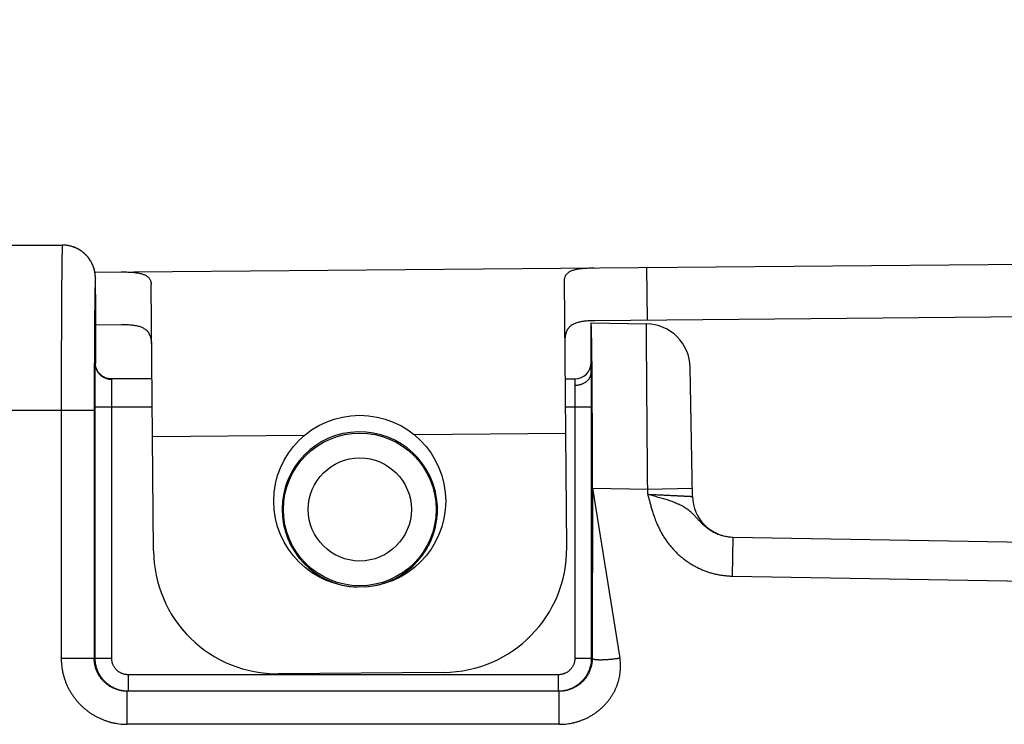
# Model space of a CAD drawing. Header units: inches. Extents: x 0 to 34, y 0 to 22.
# Tile 14 of 46: x 16.62 to 17.811, y 13.248 to 14.101. Entities that reach past the tile are written whole.
import ezdxf

# ---------------------------------------------------------------- set-up
doc = ezdxf.new("R2010")
doc.units = ezdxf.units.IN
doc.header["$LTSCALE"] = 1.87
doc.header["$MEASUREMENT"] = 0
doc.layers.get('0').update_dxf_attribs({"linetype": 'CONTINUOUS'})
doc.layers.add('DIMENSIONS', color=7, linetype='CONTINUOUS')
doc.styles.get("Standard").update_dxf_attribs({"font": 'txt', "width": 0.8})
doc.dimstyles.new('DIMSTYLE_1', dxfattribs={"dimtxt": 0.125, "dimasz": 0.1875, "dimexe": 0.18, "dimexo": 0.0625, "dimgap": 0.09, "dimtad": 0, "dimtih": 1, "dimtoh": 1, "dimdec": 3, "dimlfac": 0.5, "dimzin": 4, "dimdsep": 46, "dimtxsty": 'STANDARD', "dimblk": '_FILLED', "dimblk1": '_FILLED', "dimblk2": '_FILLED', "dimcen": 0.09, "dimadec": 0, "dimazin": 0, "dimtp": 0.01, "dimtm": 0.01, "dimtfac": 1, "dimtdec": 3, "dimtofl": 0, "dimtmove": 0, "dimatfit": 3, "dimldrblk": '_FILLED', "dimfxl": 1, "dimtolj": 1, "dimtzin": 4, "dimarcsym": 0})

# ---------------------------------------------------------------- blocks, each defined once
blk = doc.blocks.new('_FILLED')
at = {"color": 0, "linetype": 'BYBLOCK'}
blk.add_solid([(0, 0), (-1, 0.1667), (-1, -0.1667)], dxfattribs=at)
blk = doc.blocks.new('*D10')
at = {"layer": 'DIMENSIONS', "color": 2, "linetype": 'CONTINUOUS'}
for p, q in [((15.1691, 13.6009), (15.1691, 14.9983)), ((18.9605, 13.8777), (18.9605, 14.9983)), ((15.1691, 14.8733), (16.4522, 14.8733)), ((18.9605, 14.8733), (17.9022, 14.8733))]:
    blk.add_line(p, q, dxfattribs=at)
at = {"layer": 'DIMENSIONS', "color": 2, "linetype": 'CONTINUOUS', "xscale": 0.1875, "yscale": 0.1875, "zscale": 0.1875, "rotation": 180}
blk.add_blockref('_FILLED', (15.1691, 14.8733), dxfattribs=at)
at = {"layer": 'DIMENSIONS', "color": 2, "linetype": 'CONTINUOUS', "xscale": 0.1875, "yscale": 0.1875, "zscale": 0.1875}
blk.add_blockref('_FILLED', (18.9605, 14.8733), dxfattribs=at)
at = {"layer": 'DIMENSIONS', "color": 2, "linetype": 'CONTINUOUS', "width": 0.8}
for s, p in [('[', (17.1397, 14.8108)), (']', (17.7397, 14.8108)), ('1.896', (16.5147, 14.8108)), ('48.15', (17.2397, 14.8108))]:
    blk.add_text(s, height=0.125, dxfattribs=at).set_placement(p)

msp = doc.modelspace()

# ---------------------------------------------------------------- linework, layer by layer
at = {"color": 7, "linetype": 'CONTINUOUS'}
for p, q in [((15.3636, 13.8284), (16.6712, 13.8284)), ((16.7106, 13.7956), (18.9605, 13.8152)), ((17.3791, 13.7374), (17.3785, 13.8014)), ((16.7112, 13.7888), (16.7112, 13.7893)), ((16.7113, 13.7882), (16.7112, 13.7888)), ((16.7113, 13.7874), (16.7113, 13.7882)), ((16.7113, 13.7848), (16.7113, 13.7874)), ((17.2815, 13.4625), (17.2787, 13.785)), ((16.7112, 13.7684), (16.7113, 13.7763)), ((16.7815, 13.4582), (16.7787, 13.7807)), ((16.7112, 13.7684), (16.7112, 13.7684)), ((16.7112, 13.7684), (16.7113, 13.685)), ((16.7112, 13.7684), (16.7112, 13.7684)), ((18.961, 13.7512), (17.3155, 13.7368)), ((16.7427, 13.7318), (16.7113, 13.7316)), ((17.3111, 13.6743), (17.3111, 13.7344)), ((17.3111, 13.7344), (17.3778, 13.7332)), ((16.7113, 13.6848), (16.7113, 13.6851)), ((16.7113, 13.685), (16.7113, 13.6851)), ((17.4335, 13.5241), (17.4308, 13.6801)), ((16.7218, 13.6684), (16.7206, 13.6691)), ((16.7269, 13.6667), (16.7256, 13.667)), ((16.7797, 13.6664), (16.7304, 13.6664)), ((17.2797, 13.6664), (17.2911, 13.6664)), ((17.2911, 13.6664), (17.2911, 13.6587)), ((15.3636, 13.6284), (16.7098, 13.6284)), ((16.6698, 13.6284), (16.6698, 13.3284)), ((16.7098, 13.6284), (16.7098, 13.3284)), ((16.7109, 13.3284), (16.7109, 13.6324)), ((16.7109, 13.6324), (16.78, 13.6324)), ((16.7309, 13.3284), (16.7309, 13.6324)), ((17.28, 13.6324), (17.3112, 13.6324)), ((17.2912, 13.6324), (17.2912, 13.3284)), ((17.3112, 13.6324), (17.3112, 13.3284)), ((16.9638, 13.5978), (16.7803, 13.5962)), ((17.2803, 13.6005), (17.0967, 13.5989)), ((17.3126, 13.5343), (17.3123, 13.3284)), ((17.3126, 13.5343), (17.3458, 13.3284)), ((17.3126, 13.5343), (17.3794, 13.5331)), ((17.3794, 13.5331), (17.4334, 13.5341)), ((17.3795, 13.5268), (17.3794, 13.5331)), ((17.4824, 13.475), (17.4816, 13.4278)), ((17.4824, 13.475), (20.5817, 13.4209)), ((17.4816, 13.4278), (20.5809, 13.3737)), ((16.6698, 13.3284), (16.7309, 13.3284)), ((17.2912, 13.3284), (17.3123, 13.3284)), ((16.7509, 13.3084), (16.7509, 13.2884)), ((17.2712, 13.3084), (16.7509, 13.3084)), ((17.1328, 13.3112), (16.9328, 13.3095)), ((17.2712, 13.3084), (17.2712, 13.2884)), ((16.7498, 13.2484), (16.7498, 13.2884)), ((17.2723, 13.2884), (16.7498, 13.2884)), ((17.2723, 13.2484), (17.2723, 13.2884)), ((17.2723, 13.2484), (16.7498, 13.2484))]:
    msp.add_line(p, q, dxfattribs=at)
for points in [[(16.7112, 13.7893), (16.7112, 13.7895), (16.7112, 13.7897), (16.7112, 13.79), (16.7112, 13.7903), (16.7112, 13.7906), (16.7112, 13.7909), (16.7111, 13.7912), (16.7111, 13.7916), (16.7111, 13.7919), (16.711, 13.7923), (16.711, 13.7926), (16.711, 13.793), (16.7109, 13.7934), (16.7109, 13.7938), (16.7108, 13.7942), (16.7107, 13.7946), (16.7107, 13.7951), (16.7106, 13.7955), (16.7105, 13.7959), (16.7104, 13.7964), (16.7103, 13.7969), (16.7102, 13.7974), (16.7101, 13.7979), (16.71, 13.7984), (16.7098, 13.7989), (16.7097, 13.7994), (16.7095, 13.8), (16.7093, 13.8006), (16.7091, 13.8013), (16.7089, 13.8019), (16.7086, 13.8026), (16.7083, 13.8033), (16.708, 13.804), (16.7077, 13.8048), (16.7074, 13.8055), (16.707, 13.8063), (16.7066, 13.8071), (16.7061, 13.8079), (16.7057, 13.8087), (16.7052, 13.8095), (16.7047, 13.8103), (16.7041, 13.8111), (16.7035, 13.812), (16.7029, 13.8128), (16.7023, 13.8136), (16.7016, 13.8144), (16.7008, 13.8153), (16.7001, 13.8161), (16.6993, 13.8169), (16.6984, 13.8177), (16.6975, 13.8185), (16.6966, 13.8193), (16.6956, 13.8201), (16.6946, 13.8208), (16.6935, 13.8216), (16.6923, 13.8223), (16.6911, 13.8231), (16.6899, 13.8237), (16.6886, 13.8244), (16.6872, 13.825), (16.6857, 13.8256), (16.6842, 13.8262), (16.6826, 13.8267), (16.6809, 13.8272), (16.6791, 13.8276), (16.6773, 13.8279), (16.6754, 13.8281), (16.6733, 13.8283), (16.6712, 13.8284)], [(16.7113, 13.7763), (16.7113, 13.7775), (16.7113, 13.7848)], [(16.7147, 13.6746), (16.7139, 13.6757), (16.7133, 13.6768), (16.7128, 13.6778), (16.7124, 13.6789), (16.7121, 13.6799), (16.7118, 13.6808), (16.7116, 13.6817), (16.7114, 13.6826), (16.7113, 13.6834), (16.7113, 13.6842), (16.7113, 13.6848)], [(16.7304, 13.6664), (16.7295, 13.6664), (16.7282, 13.6665), (16.7269, 13.6667), (16.7256, 13.667), (16.7243, 13.6674), (16.7231, 13.6678), (16.7218, 13.6684), (16.7206, 13.6691), (16.7195, 13.6698), (16.7184, 13.6706), (16.7173, 13.6715), (16.7164, 13.6725), (16.7155, 13.6735), (16.7147, 13.6746), (16.7139, 13.6757)], [(16.7299, 13.6664), (16.7295, 13.6664), (16.7282, 13.6665)]]:
    msp.add_lwpolyline(points, dxfattribs=at)
for centre, radius in [((17.031, 13.5184), 0.104), ((17.0311, 13.5084), 0.0924), ((17.0311, 13.5084), 0.0624)]:
    msp.add_circle(centre, radius, dxfattribs=at)
for centre, radius, start, end in [((17.3768, 13.6792), 0.054, 1, 89), ((17.2911, 13.6864), 0.02, 270, 360), ((17.0311, 13.5084), 0.094, 274.225, 268.1092), ((17.4835, 13.525), 0.05, 181, 268.7482), ((17.1315, 13.4612), 0.15, 270.5, 0.5), ((16.9315, 13.4595), 0.15, 180.5, 270.5)]:
    msp.add_arc(centre, radius, start, end, dxfattribs=at)
for points, knots in [([(16.6712, 13.8284), (16.6712, 13.8284), (16.6712, 13.828), (16.6711, 13.8277), (16.6711, 13.8268), (16.671, 13.8258), (16.671, 13.8244), (16.6709, 13.8227), (16.6709, 13.8207), (16.6708, 13.8185), (16.6708, 13.8159), (16.6707, 13.813), (16.6707, 13.8099), (16.6706, 13.8065), (16.6706, 13.8028), (16.6705, 13.7988), (16.6705, 13.7946), (16.6704, 13.7901), (16.6704, 13.7853), (16.6703, 13.7804), (16.6703, 13.7752), (16.6703, 13.7697), (16.6702, 13.7641), (16.6702, 13.7582), (16.6701, 13.7521), (16.6701, 13.7459), (16.6701, 13.7394), (16.67, 13.7328), (16.67, 13.7261), (16.67, 13.7191), (16.67, 13.7121), (16.6699, 13.7049), (16.6699, 13.6976), (16.6699, 13.6902), (16.6699, 13.6826), (16.6699, 13.675), (16.6699, 13.6674), (16.6699, 13.6596), (16.6699, 13.6519), (16.6698, 13.644), (16.6698, 13.6362), (16.6698, 13.631), (16.6698, 13.6284)], [0, 0, 0, 0, 0.00082, 0.003152, 0.007014, 0.012403, 0.019311, 0.027729, 0.037645, 0.049043, 0.061906, 0.076214, 0.091944, 0.109073, 0.127574, 0.14742, 0.16858, 0.191023, 0.214712, 0.239609, 0.265679, 0.292882, 0.321178, 0.350521, 0.380864, 0.412161, 0.444365, 0.477429, 0.511302, 0.545929, 0.581255, 0.617228, 0.653793, 0.690898, 0.728482, 0.766486, 0.80485, 0.843516, 0.882425, 0.921516, 0.960728, 1, 1, 1, 1]), ([(16.6735, 13.8283), (16.6734, 13.8283), (16.6726, 13.8283), (16.6719, 13.8284), (16.6712, 13.8284)], [0, 0, 0, 0, 0.1188, 1, 1, 1, 1]), ([(16.7059, 13.8083), (16.7055, 13.8091), (16.7043, 13.811), (16.7022, 13.8138), (16.6996, 13.8167), (16.6967, 13.8193), (16.6935, 13.8217), (16.6901, 13.8237), (16.6866, 13.8254), (16.6829, 13.8267), (16.6791, 13.8277), (16.6759, 13.8281), (16.674, 13.8283), (16.6735, 13.8283)], [0, 0, 0, 0, 0.067038, 0.165947, 0.264855, 0.363762, 0.462669, 0.561576, 0.660483, 0.759389, 0.858295, 0.957201, 1, 1, 1, 1]), ([(16.7112, 13.7884), (16.7112, 13.789), (16.7112, 13.7903), (16.711, 13.7929), (16.7105, 13.7962), (16.7096, 13.8), (16.7083, 13.8037), (16.707, 13.8064), (16.7061, 13.808), (16.7059, 13.8083)], [0, 0, 0, 0, 0.093969, 0.187939, 0.37582, 0.563701, 0.751581, 0.939462, 1, 1, 1, 1]), ([(16.7422, 13.7958), (16.7433, 13.7959), (16.7456, 13.7959), (16.7489, 13.7958), (16.7521, 13.7957), (16.7551, 13.7956), (16.7579, 13.7953), (16.7605, 13.795), (16.763, 13.7946), (16.7653, 13.7942), (16.7674, 13.7936), (16.7693, 13.793), (16.7711, 13.7923), (16.7727, 13.7914), (16.774, 13.7905), (16.7753, 13.7894), (16.7763, 13.7883), (16.7772, 13.787), (16.7778, 13.7856), (16.7783, 13.7841), (16.7786, 13.7824), (16.7787, 13.7813), (16.7787, 13.7807)], [0, 0, 0, 0, 0.079319, 0.154985, 0.226862, 0.294952, 0.35916, 0.419521, 0.476099, 0.528959, 0.578309, 0.624315, 0.667265, 0.707517, 0.745467, 0.781675, 0.81673, 0.851325, 0.886223, 0.922147, 0.959858, 1, 1, 1, 1]), ([(17.2787, 13.785), (17.2787, 13.7856), (17.2787, 13.7868), (17.279, 13.7884), (17.2794, 13.79), (17.2801, 13.7914), (17.2809, 13.7927), (17.2819, 13.7939), (17.2831, 13.7949), (17.2845, 13.7959), (17.2861, 13.7967), (17.2878, 13.7975), (17.2897, 13.7982), (17.2918, 13.7988), (17.2941, 13.7993), (17.2965, 13.7997), (17.2992, 13.8001), (17.302, 13.8003), (17.305, 13.8005), (17.3081, 13.8007), (17.3115, 13.8008), (17.3137, 13.8008), (17.3149, 13.8008)], [0, 0, 0, 0, 0.040142, 0.077853, 0.113777, 0.148675, 0.18327, 0.218325, 0.254534, 0.292483, 0.332735, 0.375685, 0.421692, 0.471041, 0.523901, 0.580479, 0.64084, 0.705048, 0.773138, 0.845015, 0.920681, 1, 1, 1, 1]), ([(16.7112, 13.7884), (16.7112, 13.7884), (16.7112, 13.7881), (16.7111, 13.7878), (16.7111, 13.787), (16.711, 13.7861), (16.7109, 13.7849), (16.7109, 13.7834), (16.7108, 13.7816), (16.7108, 13.7796), (16.7107, 13.7773), (16.7107, 13.7748), (16.7106, 13.772), (16.7106, 13.769), (16.7105, 13.7657), (16.7105, 13.7622), (16.7104, 13.7585), (16.7104, 13.7545), (16.7103, 13.7504), (16.7103, 13.746), (16.7102, 13.7414), (16.7102, 13.7366), (16.7102, 13.7317), (16.7101, 13.7266), (16.7101, 13.7213), (16.7101, 13.7158), (16.71, 13.7102), (16.71, 13.7044), (16.71, 13.6986), (16.71, 13.6926), (16.7099, 13.6865), (16.7099, 13.6802), (16.7099, 13.6739), (16.7099, 13.6676), (16.7099, 13.6611), (16.7099, 13.6546), (16.7099, 13.6481), (16.7098, 13.6415), (16.7098, 13.6349), (16.7098, 13.6306), (16.7098, 13.6284)], [0, 0, 0, 0, 0.000924, 0.003501, 0.007771, 0.013733, 0.021378, 0.030698, 0.041678, 0.054298, 0.06853, 0.08435, 0.101733, 0.120657, 0.141086, 0.162982, 0.186304, 0.211015, 0.237077, 0.264446, 0.293073, 0.322909, 0.353899, 0.385992, 0.419133, 0.45327, 0.488345, 0.524297, 0.561058, 0.598566, 0.636761, 0.675582, 0.714965, 0.75484, 0.795135, 0.835768, 0.876655, 0.917712, 0.958855, 1, 1, 1, 1]), ([(16.7112, 13.7684), (16.7112, 13.7688), (16.7112, 13.7698), (16.7112, 13.7712), (16.7112, 13.7728), (16.7112, 13.7744), (16.7113, 13.7761), (16.7113, 13.7777), (16.7113, 13.7791), (16.7113, 13.7802), (16.7113, 13.7809), (16.7113, 13.7817), (16.7113, 13.7825), (16.7113, 13.7832), (16.7113, 13.7838), (16.7113, 13.7845), (16.7113, 13.7851), (16.7113, 13.7857), (16.7113, 13.7861), (16.7113, 13.7864), (16.7113, 13.7867), (16.7113, 13.7869), (16.7113, 13.7871), (16.7113, 13.7873), (16.7113, 13.7875), (16.7113, 13.7876), (16.7113, 13.7878), (16.7113, 13.7879), (16.7112, 13.788), (16.7112, 13.7881), (16.7112, 13.7881), (16.7112, 13.7882), (16.7112, 13.7882), (16.7112, 13.7882), (16.7112, 13.7883), (16.7112, 13.7883), (16.7112, 13.7883), (16.7112, 13.7883), (16.7112, 13.7883), (16.7112, 13.7883), (16.7112, 13.7883), (16.7112, 13.7883), (16.7112, 13.7884), (16.7112, 13.7884), (16.7112, 13.7884), (16.7112, 13.7884), (16.7112, 13.7884)], [0, 0, 0, 0, 0.066763, 0.141019, 0.21966, 0.301276, 0.38446, 0.467801, 0.549892, 0.590028, 0.629323, 0.667601, 0.704685, 0.740401, 0.77457, 0.807019, 0.837569, 0.866046, 0.892273, 0.904488, 0.916074, 0.92701, 0.937273, 0.946842, 0.955694, 0.963808, 0.971161, 0.977732, 0.983498, 0.986073, 0.988438, 0.990591, 0.99253, 0.99425, 0.995751, 0.997029, 0.998081, 0.998522, 0.998905, 0.999231, 0.999499, 0.999708, 0.99986, 0.999915, 0.999956, 1, 1, 1, 1]), ([(17.3155, 13.7368), (17.3143, 13.7368), (17.312, 13.7368), (17.3087, 13.7367), (17.3055, 13.7365), (17.3026, 13.7362), (17.2998, 13.7358), (17.2972, 13.7353), (17.2948, 13.7347), (17.2926, 13.734), (17.2906, 13.7332), (17.2887, 13.7322), (17.287, 13.7312), (17.2855, 13.73), (17.2842, 13.7287), (17.283, 13.7272), (17.282, 13.7256), (17.2811, 13.7238), (17.2804, 13.7219), (17.2799, 13.7198), (17.2795, 13.7175), (17.2793, 13.7151), (17.2793, 13.7134), (17.2793, 13.7125)], [0, 0, 0, 0, 0.069747, 0.135873, 0.198338, 0.257251, 0.312638, 0.364628, 0.41346, 0.459339, 0.502625, 0.543685, 0.582918, 0.620873, 0.658071, 0.695092, 0.732594, 0.771153, 0.811392, 0.853895, 0.899156, 0.947717, 1, 1, 1, 1]), ([(16.7793, 13.7082), (16.7793, 13.709), (16.7792, 13.7107), (16.779, 13.7132), (16.7786, 13.7154), (16.778, 13.7175), (16.7773, 13.7194), (16.7764, 13.7212), (16.7754, 13.7228), (16.7741, 13.7242), (16.7728, 13.7255), (16.7712, 13.7267), (16.7695, 13.7277), (16.7677, 13.7286), (16.7656, 13.7294), (16.7634, 13.73), (16.761, 13.7306), (16.7584, 13.731), (16.7556, 13.7314), (16.7527, 13.7316), (16.7495, 13.7318), (16.7462, 13.7319), (16.7439, 13.7319), (16.7427, 13.7318)], [0, 0, 0, 0, 0.052283, 0.100844, 0.146105, 0.188608, 0.228847, 0.267406, 0.304908, 0.341929, 0.379127, 0.417082, 0.456315, 0.497375, 0.540661, 0.58654, 0.635372, 0.687363, 0.742749, 0.801662, 0.864127, 0.930253, 1, 1, 1, 1]), ([(17.3126, 13.5343), (17.3126, 13.5369), (17.3126, 13.5422), (17.3126, 13.5502), (17.3126, 13.5581), (17.3126, 13.566), (17.3126, 13.5738), (17.3126, 13.5815), (17.3126, 13.5892), (17.3125, 13.5968), (17.3125, 13.6043), (17.3125, 13.6117), (17.3125, 13.619), (17.3124, 13.6261), (17.3124, 13.6331), (17.3124, 13.6399), (17.3123, 13.6466), (17.3123, 13.6531), (17.3123, 13.6593), (17.3122, 13.6655), (17.3122, 13.6713), (17.3121, 13.677), (17.3121, 13.6825), (17.312, 13.6877), (17.312, 13.6927), (17.3119, 13.6974), (17.3118, 13.7019), (17.3118, 13.7061), (17.3117, 13.71), (17.3117, 13.7136), (17.3116, 13.717), (17.3115, 13.7201), (17.3115, 13.7229), (17.3114, 13.7254), (17.3113, 13.7276), (17.3113, 13.7295), (17.3112, 13.731), (17.3111, 13.7323), (17.3111, 13.733), (17.3111, 13.7334)], [0, 0, 0, 0, 0.039922, 0.079799, 0.119536, 0.15908, 0.198391, 0.237379, 0.275982, 0.31417, 0.351853, 0.388969, 0.42549, 0.461333, 0.496434, 0.53077, 0.564264, 0.596851, 0.628514, 0.659182, 0.688794, 0.717333, 0.74474, 0.770957, 0.795968, 0.819724, 0.842172, 0.863301, 0.883068, 0.901431, 0.918377, 0.933876, 0.947894, 0.960418, 0.971429, 0.980903, 0.98883, 0.995201, 1, 1, 1, 1]), ([(17.3794, 13.5331), (17.3794, 13.5358), (17.3793, 13.541), (17.3793, 13.5488), (17.3792, 13.5567), (17.3791, 13.5644), (17.3791, 13.5722), (17.379, 13.5798), (17.3789, 13.5874), (17.3789, 13.595), (17.3788, 13.6024), (17.3788, 13.6097), (17.3787, 13.6169), (17.3787, 13.624), (17.3786, 13.6309), (17.3785, 13.6376), (17.3785, 13.6443), (17.3784, 13.6507), (17.3784, 13.6569), (17.3783, 13.663), (17.3783, 13.6689), (17.3782, 13.6745), (17.3782, 13.68), (17.3782, 13.6852), (17.3781, 13.6902), (17.3781, 13.6949), (17.378, 13.6994), (17.378, 13.7036), (17.378, 13.7076), (17.378, 13.7113), (17.3779, 13.7147), (17.3779, 13.7179), (17.3779, 13.7207), (17.3779, 13.7233), (17.3778, 13.7256), (17.3778, 13.7276), (17.3778, 13.7292), (17.3778, 13.7306), (17.3778, 13.7317), (17.3778, 13.7325), (17.3778, 13.7329), (17.3778, 13.7331), (17.3778, 13.7332)], [0, 0, 0, 0, 0.039308, 0.078543, 0.117645, 0.156559, 0.195226, 0.233591, 0.2716, 0.309188, 0.346296, 0.382867, 0.418849, 0.454189, 0.488827, 0.522701, 0.555751, 0.587931, 0.6192, 0.649518, 0.67884, 0.707122, 0.734318, 0.760385, 0.785278, 0.808959, 0.831396, 0.852562, 0.872423, 0.890945, 0.908092, 0.923836, 0.938154, 0.951025, 0.96243, 0.97235, 0.98077, 0.987677, 0.993061, 0.996913, 0.999228, 1, 1, 1, 1]), ([(16.7109, 13.6324), (16.7109, 13.6333), (16.7109, 13.6352), (16.7109, 13.6381), (16.7109, 13.641), (16.7109, 13.6439), (16.7109, 13.6467), (16.7109, 13.6494), (16.7109, 13.6522), (16.7109, 13.6548), (16.7109, 13.6574), (16.711, 13.66), (16.711, 13.6624), (16.711, 13.6648), (16.711, 13.667), (16.711, 13.6692), (16.711, 13.6713), (16.7111, 13.6732), (16.7111, 13.6751), (16.7111, 13.6768), (16.7111, 13.6783), (16.7111, 13.6798), (16.7112, 13.6811), (16.7112, 13.6823), (16.7112, 13.6833), (16.7112, 13.6842), (16.7112, 13.6847), (16.7113, 13.685)], [0, 0, 0, 0, 0.05495, 0.109877, 0.164569, 0.218814, 0.272407, 0.325178, 0.376995, 0.427729, 0.477234, 0.52536, 0.571965, 0.616914, 0.660073, 0.701318, 0.740534, 0.777609, 0.812437, 0.844927, 0.874991, 0.90254, 0.927493, 0.949783, 0.969338, 0.98609, 1, 1, 1, 1]), ([(16.7313, 13.6655), (16.7308, 13.6655), (16.7298, 13.6655), (16.7284, 13.6657), (16.727, 13.6659), (16.7256, 13.6663), (16.7243, 13.6667), (16.723, 13.6672), (16.7217, 13.6679), (16.7204, 13.6686), (16.7193, 13.6694), (16.7182, 13.6702), (16.7171, 13.6712), (16.7161, 13.6722), (16.7152, 13.6733), (16.7144, 13.6744), (16.7137, 13.6756), (16.7131, 13.6769), (16.7125, 13.6782), (16.7121, 13.6795), (16.7117, 13.6808), (16.7114, 13.6822), (16.7113, 13.6836), (16.7113, 13.6845), (16.7113, 13.685)], [0, 0, 0, 0, 0.046019, 0.092031, 0.138027, 0.183993, 0.229919, 0.275795, 0.321612, 0.367362, 0.413038, 0.458636, 0.50415, 0.549581, 0.594927, 0.640189, 0.685372, 0.73048, 0.775519, 0.820497, 0.865424, 0.910309, 0.955164, 1, 1, 1, 1]), ([(16.7313, 13.6655), (16.7313, 13.6656), (16.7313, 13.6658), (16.7312, 13.666), (16.731, 13.6662), (16.7307, 13.6663), (16.7305, 13.6664), (16.7304, 13.6664)], [0, 0, 0, 0, 0.22535, 0.412053, 0.584129, 0.772303, 1, 1, 1, 1]), ([(16.7309, 13.6324), (16.7309, 13.633), (16.7309, 13.6344), (16.7309, 13.6365), (16.7309, 13.6385), (16.7309, 13.6406), (16.7309, 13.6426), (16.7309, 13.6445), (16.7309, 13.6464), (16.7309, 13.6483), (16.731, 13.6501), (16.731, 13.6518), (16.731, 13.6535), (16.731, 13.6551), (16.731, 13.6566), (16.7311, 13.658), (16.7311, 13.6593), (16.7311, 13.6605), (16.7311, 13.6616), (16.7311, 13.6626), (16.7312, 13.6635), (16.7312, 13.6643), (16.7312, 13.6649), (16.7312, 13.6653), (16.7313, 13.6655)], [0, 0, 0, 0, 0.062609, 0.124986, 0.186897, 0.248112, 0.308404, 0.367548, 0.425323, 0.481515, 0.535915, 0.58832, 0.638534, 0.68637, 0.731651, 0.774209, 0.813886, 0.850534, 0.884013, 0.9142, 0.940983, 0.964265, 0.983962, 1, 1, 1, 1]), ([(17.2911, 13.6588), (17.2915, 13.6587), (17.2924, 13.6587), (17.2938, 13.6589), (17.2951, 13.659), (17.2964, 13.6593), (17.2978, 13.6596), (17.299, 13.66), (17.3003, 13.6604), (17.3014, 13.661), (17.3026, 13.6615), (17.3037, 13.6622), (17.3047, 13.6629), (17.3057, 13.6636), (17.3066, 13.6644), (17.3074, 13.6653), (17.3082, 13.6662), (17.3088, 13.6671), (17.3094, 13.6681), (17.3099, 13.6691), (17.3103, 13.6701), (17.3107, 13.6711), (17.3109, 13.6721), (17.311, 13.6732), (17.3111, 13.6739), (17.3111, 13.6743)], [0, 0, 0, 0, 0.04845, 0.096864, 0.14515, 0.193216, 0.240975, 0.288341, 0.335236, 0.381589, 0.427336, 0.47242, 0.516798, 0.560437, 0.603329, 0.645491, 0.68695, 0.727744, 0.767897, 0.80743, 0.846379, 0.884794, 0.922736, 0.960271, 1, 1, 1, 1]), ([(17.3111, 13.6742), (17.3111, 13.6735), (17.3111, 13.6722), (17.3111, 13.6701), (17.3111, 13.6679), (17.3111, 13.6656), (17.3112, 13.6632), (17.3112, 13.6607), (17.3112, 13.6581), (17.3112, 13.6555), (17.3112, 13.6527), (17.3112, 13.6499), (17.3112, 13.6471), (17.3112, 13.6442), (17.3112, 13.6413), (17.3112, 13.6383), (17.3112, 13.6353), (17.3112, 13.6333), (17.3112, 13.6324)], [0, 0, 0, 0, 0.046553, 0.096135, 0.148569, 0.203655, 0.261174, 0.320935, 0.382777, 0.446532, 0.511989, 0.57892, 0.647136, 0.716472, 0.786715, 0.857581, 0.928775, 1, 1, 1, 1]), ([(17.2911, 13.6587), (17.2911, 13.6583), (17.2911, 13.6574), (17.2911, 13.656), (17.2911, 13.6545), (17.2911, 13.6529), (17.2912, 13.6513), (17.2912, 13.6496), (17.2912, 13.6478), (17.2912, 13.646), (17.2912, 13.6442), (17.2912, 13.6423), (17.2912, 13.6403), (17.2912, 13.6384), (17.2912, 13.6364), (17.2912, 13.6344), (17.2912, 13.633), (17.2912, 13.6324)], [0, 0, 0, 0, 0.050224, 0.103145, 0.159405, 0.218707, 0.280728, 0.345232, 0.412047, 0.480956, 0.551691, 0.623987, 0.697595, 0.772264, 0.847732, 0.923734, 1, 1, 1, 1]), ([(17.3795, 13.5268), (17.3805, 13.5268), (17.3824, 13.5267), (17.3853, 13.5265), (17.3882, 13.5264), (17.3911, 13.5263), (17.394, 13.5261), (17.3968, 13.526), (17.3995, 13.5258), (17.4022, 13.5257), (17.4048, 13.5256), (17.4074, 13.5254), (17.4098, 13.5253), (17.4122, 13.5252), (17.4145, 13.5251), (17.4167, 13.525), (17.4187, 13.5249), (17.4207, 13.5248), (17.4225, 13.5247), (17.4242, 13.5246), (17.4258, 13.5245), (17.4272, 13.5245), (17.4285, 13.5244), (17.4297, 13.5243), (17.4307, 13.5243), (17.4315, 13.5242), (17.4322, 13.5242), (17.4328, 13.5242), (17.4332, 13.5242), (17.4334, 13.5241), (17.4335, 13.5241), (17.4335, 13.5241)], [0, 0, 0, 0, 0.054196, 0.10825, 0.161997, 0.215271, 0.267913, 0.319762, 0.370665, 0.420472, 0.469036, 0.516216, 0.561872, 0.605873, 0.64808, 0.688365, 0.726605, 0.762694, 0.796537, 0.828044, 0.85713, 0.883717, 0.907729, 0.929094, 0.947743, 0.963615, 0.976664, 0.986852, 0.994149, 0.998536, 1, 1, 1, 1]), ([(17.3795, 13.5268), (17.3797, 13.5261), (17.38, 13.5246), (17.3806, 13.5223), (17.3812, 13.5201), (17.3818, 13.5178), (17.3824, 13.5156), (17.383, 13.5132), (17.3837, 13.5108), (17.3844, 13.5083), (17.3852, 13.5058), (17.386, 13.503), (17.3871, 13.5001), (17.3883, 13.4968), (17.3897, 13.4931), (17.3915, 13.4891), (17.3935, 13.4848), (17.3958, 13.4804), (17.3984, 13.4759), (17.4012, 13.4716), (17.4042, 13.4675), (17.4073, 13.4637), (17.4105, 13.46), (17.4138, 13.4565), (17.4173, 13.4532), (17.4209, 13.4501), (17.4247, 13.4472), (17.4286, 13.4444), (17.4326, 13.4419), (17.4367, 13.4396), (17.4409, 13.4374), (17.4452, 13.4355), (17.4496, 13.4337), (17.454, 13.4322), (17.4585, 13.4309), (17.4631, 13.4299), (17.4677, 13.429), (17.4723, 13.4284), (17.477, 13.4279), (17.4801, 13.4278), (17.4816, 13.4278)], [0, 0, 0, 0, 0.01496, 0.029913, 0.044867, 0.059832, 0.074951, 0.090575, 0.106871, 0.123561, 0.140639, 0.158791, 0.17878, 0.201366, 0.227051, 0.25552, 0.286264, 0.318765, 0.352258, 0.385835, 0.418641, 0.450318, 0.481475, 0.512619, 0.543707, 0.574639, 0.605414, 0.636054, 0.666603, 0.697113, 0.727607, 0.758054, 0.788426, 0.818734, 0.849012, 0.879279, 0.909525, 0.939737, 0.969899, 1, 1, 1, 1]), ([(17.3795, 13.5268), (17.3806, 13.5266), (17.3827, 13.526), (17.3858, 13.5251), (17.389, 13.5243), (17.3921, 13.5234), (17.3952, 13.5226), (17.3983, 13.5217), (17.4014, 13.5207), (17.4044, 13.5198), (17.4073, 13.5188), (17.4102, 13.5177), (17.4131, 13.5166), (17.4159, 13.5154), (17.4187, 13.5141), (17.4213, 13.5128), (17.4238, 13.5113), (17.4261, 13.5098), (17.4282, 13.5082), (17.4301, 13.5067), (17.4318, 13.5052), (17.4333, 13.5038), (17.4347, 13.5024), (17.436, 13.501), (17.4374, 13.4995), (17.4388, 13.498), (17.4402, 13.4964), (17.4417, 13.4948), (17.4433, 13.4932), (17.445, 13.4915), (17.4468, 13.4898), (17.4488, 13.4881), (17.4508, 13.4864), (17.4531, 13.4848), (17.4554, 13.4832), (17.4579, 13.4817), (17.4605, 13.4804), (17.4631, 13.4792), (17.4658, 13.4781), (17.4685, 13.4772), (17.4712, 13.4765), (17.474, 13.4759), (17.4768, 13.4754), (17.4796, 13.4751), (17.4815, 13.475), (17.4824, 13.475)], [0, 0, 0, 0, 0.027808, 0.055568, 0.08324, 0.110782, 0.138145, 0.165289, 0.192212, 0.218907, 0.245353, 0.271529, 0.297518, 0.323496, 0.349446, 0.374907, 0.39947, 0.422875, 0.444965, 0.465432, 0.484145, 0.501538, 0.518172, 0.53464, 0.551524, 0.569026, 0.587046, 0.605504, 0.624619, 0.644663, 0.665678, 0.687608, 0.710406, 0.733987, 0.758157, 0.782649, 0.807201, 0.831596, 0.855817, 0.879908, 0.903912, 0.927876, 0.951847, 0.975873, 1, 1, 1, 1]), ([(16.6698, 13.3284), (16.6698, 13.3271), (16.6699, 13.3244), (16.6702, 13.3205), (16.6707, 13.3166), (16.6713, 13.3128), (16.6722, 13.3089), (16.6733, 13.3051), (16.6745, 13.3014), (16.6759, 13.2977), (16.6775, 13.2941), (16.6793, 13.2906), (16.6812, 13.2872), (16.6833, 13.2839), (16.6856, 13.2807), (16.688, 13.2776), (16.6905, 13.2746), (16.6933, 13.2718), (16.6961, 13.269), (16.6991, 13.2665), (16.7022, 13.2641), (16.7054, 13.2618), (16.7087, 13.2597), (16.7121, 13.2578), (16.7156, 13.256), (16.7192, 13.2544), (16.7229, 13.253), (16.7266, 13.2518), (16.7304, 13.2507), (16.7343, 13.2499), (16.7381, 13.2492), (16.742, 13.2487), (16.7459, 13.2484), (16.7485, 13.2484), (16.7498, 13.2484)], [0, 0, 0, 0, 0.031051, 0.062206, 0.093439, 0.124725, 0.15604, 0.187358, 0.218655, 0.249925, 0.28118, 0.312434, 0.343697, 0.374969, 0.406243, 0.437515, 0.468782, 0.500045, 0.531309, 0.562577, 0.593851, 0.625125, 0.656394, 0.687654, 0.718907, 0.750164, 0.781436, 0.812734, 0.844048, 0.875353, 0.906625, 0.937839, 0.968972, 1, 1, 1, 1]), ([(16.7498, 13.2884), (16.7491, 13.2884), (16.7475, 13.2884), (16.7452, 13.2886), (16.7429, 13.2889), (16.7406, 13.2894), (16.7384, 13.29), (16.7362, 13.2907), (16.734, 13.2916), (16.7319, 13.2926), (16.7298, 13.2937), (16.7278, 13.2949), (16.7259, 13.2963), (16.7241, 13.2977), (16.7224, 13.2992), (16.7207, 13.3009), (16.7192, 13.3026), (16.7177, 13.3045), (16.7164, 13.3064), (16.7152, 13.3083), (16.7141, 13.3104), (16.7131, 13.3125), (16.7122, 13.3147), (16.7115, 13.3169), (16.7109, 13.3191), (16.7104, 13.3214), (16.7101, 13.3237), (16.7099, 13.326), (16.7098, 13.3276), (16.7098, 13.3284)], [0, 0, 0, 0, 0.037051, 0.074102, 0.111154, 0.148205, 0.185255, 0.222304, 0.259353, 0.296404, 0.333457, 0.370507, 0.407545, 0.444567, 0.481576, 0.518576, 0.555574, 0.592579, 0.629599, 0.666633, 0.703674, 0.740715, 0.777757, 0.814799, 0.85184, 0.88888, 0.92592, 0.96296, 1, 1, 1, 1]), ([(16.7498, 13.2884), (16.7494, 13.2884), (16.7482, 13.2884), (16.7462, 13.2886), (16.7439, 13.2889), (16.7417, 13.2894), (16.7394, 13.29), (16.7372, 13.2908), (16.735, 13.2916), (16.7329, 13.2926), (16.7309, 13.2937), (16.7289, 13.2949), (16.727, 13.2963), (16.7251, 13.2977), (16.7234, 13.2993), (16.7218, 13.3009), (16.7202, 13.3027), (16.7188, 13.3045), (16.7174, 13.3064), (16.7162, 13.3084), (16.7151, 13.3104), (16.7141, 13.3125), (16.7133, 13.3147), (16.7126, 13.3169), (16.7119, 13.3191), (16.7115, 13.3214), (16.7111, 13.3237), (16.7109, 13.326), (16.7109, 13.3276), (16.7109, 13.3284)], [0, 0, 0, 0, 0.020758, 0.058461, 0.096165, 0.133869, 0.171572, 0.209275, 0.246978, 0.284683, 0.322387, 0.36009, 0.397792, 0.435494, 0.473189, 0.510871, 0.548532, 0.586167, 0.62378, 0.661375, 0.69896, 0.736541, 0.774125, 0.811718, 0.849325, 0.88695, 0.924601, 0.962282, 1, 1, 1, 1]), ([(16.7509, 13.3084), (16.7504, 13.3084), (16.7495, 13.3084), (16.7482, 13.3085), (16.7468, 13.3088), (16.7455, 13.3091), (16.7442, 13.3095), (16.7429, 13.31), (16.7417, 13.3106), (16.7405, 13.3113), (16.7393, 13.312), (16.7383, 13.3128), (16.7372, 13.3137), (16.7363, 13.3147), (16.7354, 13.3157), (16.7345, 13.3168), (16.7338, 13.318), (16.7331, 13.3192), (16.7325, 13.3204), (16.732, 13.3217), (16.7316, 13.323), (16.7313, 13.3243), (16.7311, 13.3257), (16.7309, 13.327), (16.7309, 13.3279), (16.7309, 13.3284)], [0, 0, 0, 0, 0.043052, 0.086364, 0.129871, 0.173502, 0.217188, 0.260858, 0.304455, 0.347993, 0.391515, 0.435058, 0.478634, 0.522218, 0.565781, 0.609309, 0.652823, 0.696351, 0.739923, 0.783526, 0.827105, 0.8706, 0.913951, 0.957102, 1, 1, 1, 1]), ([(17.2912, 13.3284), (17.2912, 13.3279), (17.2912, 13.327), (17.2911, 13.3256), (17.2908, 13.3243), (17.2905, 13.323), (17.2901, 13.3217), (17.2896, 13.3204), (17.289, 13.3191), (17.2883, 13.318), (17.2876, 13.3168), (17.2868, 13.3157), (17.2859, 13.3147), (17.2849, 13.3137), (17.2839, 13.3128), (17.2828, 13.312), (17.2816, 13.3112), (17.2804, 13.3106), (17.2792, 13.31), (17.2779, 13.3095), (17.2766, 13.3091), (17.2753, 13.3088), (17.2739, 13.3085), (17.2726, 13.3084), (17.2717, 13.3084), (17.2712, 13.3084)], [0, 0, 0, 0, 0.043049, 0.086358, 0.129862, 0.173491, 0.217173, 0.26084, 0.304435, 0.347972, 0.391492, 0.435036, 0.478612, 0.522195, 0.565759, 0.609289, 0.652804, 0.696334, 0.739909, 0.783514, 0.827096, 0.870593, 0.913946, 0.9571, 1, 1, 1, 1]), ([(17.3112, 13.3284), (17.3112, 13.3276), (17.3112, 13.326), (17.311, 13.3237), (17.3107, 13.3214), (17.3102, 13.3191), (17.3096, 13.3169), (17.3088, 13.3147), (17.308, 13.3125), (17.307, 13.3104), (17.3059, 13.3083), (17.3047, 13.3063), (17.3033, 13.3044), (17.3019, 13.3026), (17.3003, 13.3009), (17.2987, 13.2992), (17.2969, 13.2977), (17.2951, 13.2962), (17.2932, 13.2949), (17.2912, 13.2937), (17.2892, 13.2926), (17.2871, 13.2916), (17.2849, 13.2907), (17.2827, 13.29), (17.2805, 13.2894), (17.2782, 13.2889), (17.2759, 13.2886), (17.2739, 13.2884), (17.2727, 13.2884), (17.2723, 13.2884)], [0, 0, 0, 0, 0.037703, 0.075405, 0.113108, 0.150811, 0.188514, 0.226216, 0.26392, 0.301623, 0.339327, 0.377029, 0.414732, 0.452433, 0.490128, 0.52781, 0.565472, 0.603108, 0.640722, 0.678319, 0.715905, 0.753486, 0.791071, 0.828664, 0.866271, 0.903896, 0.941547, 0.979228, 1, 1, 1, 1]), ([(17.3123, 13.3284), (17.3123, 13.3276), (17.3123, 13.3261), (17.3121, 13.3238), (17.3118, 13.3216), (17.3113, 13.3193), (17.3107, 13.3171), (17.31, 13.3149), (17.3092, 13.3127), (17.3082, 13.3106), (17.3071, 13.3086), (17.3059, 13.3066), (17.3046, 13.3047), (17.3031, 13.3028), (17.3016, 13.3011), (17.2999, 13.2994), (17.2982, 13.2978), (17.2964, 13.2964), (17.2944, 13.295), (17.2924, 13.2938), (17.2904, 13.2927), (17.2883, 13.2917), (17.2861, 13.2908), (17.2839, 13.29), (17.2816, 13.2894), (17.2793, 13.289), (17.277, 13.2886), (17.2746, 13.2884), (17.2731, 13.2884), (17.2723, 13.2884)], [0, 0, 0, 0, 0.036067, 0.072268, 0.108596, 0.145054, 0.181638, 0.218347, 0.255174, 0.292104, 0.329123, 0.366215, 0.403363, 0.440554, 0.477774, 0.515012, 0.552262, 0.589526, 0.626803, 0.664091, 0.70139, 0.738696, 0.77601, 0.81333, 0.850654, 0.887983, 0.925317, 0.962657, 1, 1, 1, 1]), ([(17.2723, 13.2484), (17.2736, 13.2484), (17.2761, 13.2484), (17.28, 13.2487), (17.2838, 13.2492), (17.2876, 13.2498), (17.2913, 13.2507), (17.295, 13.2517), (17.2986, 13.253), (17.3021, 13.2543), (17.3056, 13.2559), (17.309, 13.2576), (17.3122, 13.2595), (17.3154, 13.2616), (17.3185, 13.2638), (17.3214, 13.2661), (17.3242, 13.2686), (17.3268, 13.2712), (17.3293, 13.2739), (17.3317, 13.2768), (17.3339, 13.2797), (17.3359, 13.2827), (17.3378, 13.2858), (17.3395, 13.289), (17.341, 13.2922), (17.3423, 13.2955), (17.3435, 13.2988), (17.3445, 13.3022), (17.3453, 13.3055), (17.3459, 13.3089), (17.3463, 13.3122), (17.3466, 13.3155), (17.3466, 13.3188), (17.3466, 13.322), (17.3463, 13.3252), (17.346, 13.3273), (17.3458, 13.3284)], [0, 0, 0, 0, 0.031252, 0.062481, 0.093675, 0.124821, 0.155909, 0.186944, 0.217926, 0.248847, 0.279701, 0.310482, 0.341185, 0.371801, 0.402323, 0.432744, 0.463053, 0.493243, 0.523301, 0.553218, 0.58298, 0.612574, 0.641984, 0.671193, 0.700183, 0.728935, 0.757426, 0.785636, 0.813544, 0.841133, 0.868385, 0.895297, 0.921875, 0.948154, 0.974179, 1, 1, 1, 1]), ([(17.3458, 13.3284), (17.3452, 13.3282), (17.3438, 13.328), (17.3419, 13.3278), (17.3399, 13.3275), (17.3379, 13.3272), (17.336, 13.327), (17.3341, 13.3268), (17.3322, 13.3266), (17.3304, 13.3265), (17.3287, 13.3264), (17.327, 13.3263), (17.3254, 13.3262), (17.3238, 13.3262), (17.3223, 13.3261), (17.3209, 13.3262), (17.3196, 13.3262), (17.3184, 13.3263), (17.3173, 13.3264), (17.3163, 13.3265), (17.3154, 13.3266), (17.3146, 13.3268), (17.314, 13.327), (17.3134, 13.3272), (17.313, 13.3275), (17.3126, 13.3277), (17.3124, 13.328), (17.3124, 13.3282), (17.3123, 13.3284)], [0, 0, 0, 0, 0.058846, 0.117478, 0.175683, 0.233251, 0.289971, 0.34564, 0.400055, 0.453022, 0.504351, 0.553857, 0.601367, 0.646714, 0.68974, 0.7303, 0.768259, 0.803496, 0.835906, 0.865402, 0.891918, 0.915416, 0.935897, 0.953419, 0.96813, 0.980339, 0.990633, 1, 1, 1, 1])]:
    msp.add_open_spline(points, degree=3, knots=knots, dxfattribs=at)
msp.add_open_spline([(16.7112, 13.7684), (16.7112, 13.7684), (16.7112, 13.7684), (16.7112, 13.7684)], degree=3, dxfattribs=at)

# ---------------------------------------------------------------- dimensions: what is measured, and where the dimension line sits
at = {"layer": 'DIMENSIONS', "color": 2, "linetype": 'CONTINUOUS'}
dim = msp.add_linear_dim(base=(18.9605, 14.8733), p1=(15.1691, 13.6009), p2=(18.9605, 13.8777), dimstyle='DIMSTYLE_1', dxfattribs=at)
dim.commit()
dim.dimension.update_dxf_attribs({"geometry": '*D10', "text_midpoint": (17.1772, 14.8733), "dimtype": 160})

doc.saveas('drawing.dxf')
